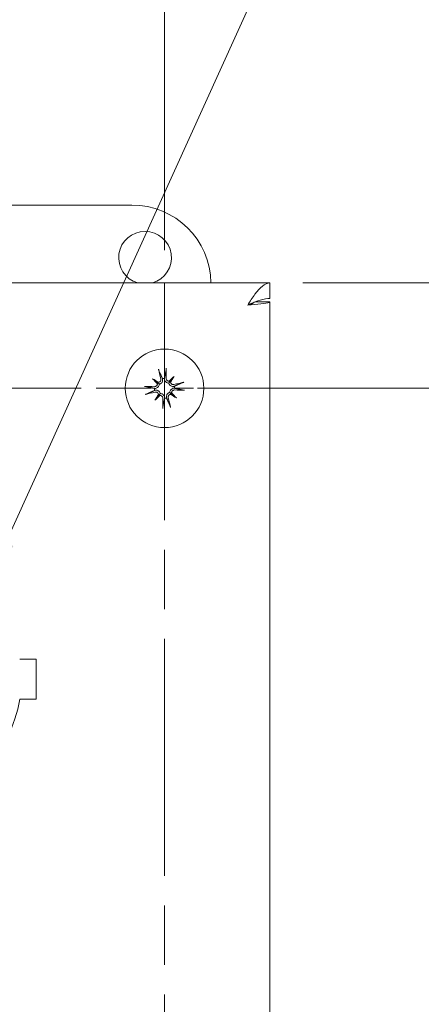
# Model space of a CAD drawing. Header units: inches. Extents: x 2 to 39.5, y 2.5 to 23.8.
# Tile 9 of 17: x 13.1 to 15, y 16.2 to 20.9. Entities that reach past the tile are written whole.
import ezdxf

# ---------------------------------------------------------------- set-up
doc = ezdxf.new("R2010")
doc.units = ezdxf.units.IN
doc.header["$LTSCALE"] = 2.5
doc.header["$MEASUREMENT"] = 0
doc.linetypes.add('CHAIN', pattern=[0.7087, 0.4724, -0.0591, 0.1181, -0.0591])
for name, color, linetype, lineweight in [('Center Mark (ANSI)', 7, 'Continuous', 15), ('Dimension (ANSI)', 7, 'Continuous', 13), ('Symbol (ANSI)', 7, 'Continuous', 18), ('Visible (ANSI)', 7, 'Continuous', 13)]:
    doc.layers.add(name, color=color, linetype=linetype, lineweight=lineweight)
doc.styles.add('Note Text (ANSI)', font='RomanS.shx')
doc.dimstyles.new('Default (ANSI)', dxfattribs={"dimscale": 2.5, "dimtxt": 0.1, "dimasz": 0.098425, "dimexe": 0.125, "dimexo": 0.0625, "dimgap": 0.031496, "dimtad": 0, "dimtih": 1, "dimtoh": 1, "dimrnd": 1e-08, "dimzin": 0, "dimdsep": 46, "dimtxsty": 'Note Text (ANSI)', "dimcen": 0.09, "dimdle": 0.393701, "dimclrd": 256, "dimclre": 256, "dimclrt": 256, "dimadec": 0, "dimazin": 1, "dimtfac": 1, "dimtofl": 0, "dimtmove": 0, "dimatfit": 3, "dimfxl": 0, "dimtolj": 1, "dimtzin": 4, "dimlwd": -1, "dimlwe": -1, "dimarcsym": 0})
doc.dimstyles.new('Default (ANSI)$7', dxfattribs={"dimscale": 2.5, "dimtxt": 0.1, "dimasz": 0.098425, "dimexe": 0.125, "dimexo": 0.0625, "dimgap": 0.031496, "dimtad": 0, "dimtih": 1, "dimtoh": 1, "dimrnd": 1e-08, "dimzin": 0, "dimdsep": 46, "dimtxsty": 'Note Text (ANSI)', "dimcen": 0.09, "dimdle": 0.393701, "dimclrd": 256, "dimclre": 256, "dimclrt": 256, "dimadec": 0, "dimazin": 1, "dimtfac": 1, "dimtofl": 0, "dimtmove": 0, "dimatfit": 3, "dimfxl": 0, "dimtolj": 1, "dimtzin": 4, "dimlwd": -1, "dimlwe": -1, "dimarcsym": 0})

# ---------------------------------------------------------------- blocks, each defined once
blk = doc.blocks.new('*D13')
at = {"layer": 'Defpoints', "color": 0}
for p in [(14.2551, 19.6219), (13.7551, 19.1219), (15.3721, 19.1219)]:
    blk.add_point(p, dxfattribs=at)
at = {"layer": 'Dimension (ANSI)'}
for p, q in [((15.3721, 19.868), (15.3721, 20.6665)), ((15.3721, 20.6665), (15.6182, 20.6665)), ((14.4113, 19.6219), (15.6846, 19.6219)), ((13.9113, 19.1219), (15.6846, 19.1219)), ((15.3721, 18.8758), (15.3721, 18.6298))]:
    blk.add_line(p, q, dxfattribs=at)
for points in [[(15.3311, 19.868), (15.4131, 19.868), (15.3721, 19.6219)], [(15.3311, 18.8758), (15.4131, 18.8758), (15.3721, 19.1219)]]:
    blk.add_solid(points, dxfattribs=at)
at = {"layer": 'Dimension (ANSI)', "insert": (15.6969, 20.7915), "char_height": 0.25, "attachment_point": 1, "style": 'Note Text (ANSI)'}
blk.add_mtext('\\A1;0.50', dxfattribs=at)
blk = doc.blocks.new('*D14')
at = {"layer": 'Defpoints', "color": 0}
for p in [(13.7551, 19.1219), (13.7551, 11.8619), (16.0779, 11.8619)]:
    blk.add_point(p, dxfattribs=at)
at = {"layer": 'Dimension (ANSI)'}
for p, q in [((13.9113, 19.1219), (16.3904, 19.1219)), ((16.0779, 18.8758), (16.0779, 15.6957)), ((16.0779, 12.108), (16.0779, 15.2882)), ((13.9113, 11.8619), (16.3904, 11.8619))]:
    blk.add_line(p, q, dxfattribs=at)
for points in [[(16.0369, 18.8758), (16.1189, 18.8758), (16.0779, 19.1219)], [(16.0369, 12.108), (16.1189, 12.108), (16.0779, 11.8619)]]:
    blk.add_solid(points, dxfattribs=at)
at = {"layer": 'Dimension (ANSI)', "insert": (15.6969, 15.6169), "char_height": 0.25, "attachment_point": 1, "style": 'Note Text (ANSI)'}
blk.add_mtext('\\A1;7.26', dxfattribs=at)
blk = doc.blocks.new('*D16')
at = {"layer": 'Defpoints', "color": 0}
for p in [(13.7551, 23.4227), (11.1951, 19.6209), (13.7551, 19.6209)]:
    blk.add_point(p, dxfattribs=at)
at = {"layer": 'Dimension (ANSI)'}
for p, q in [((11.1951, 19.7772), (11.1951, 23.7352)), ((13.7551, 19.7772), (13.7551, 23.7352)), ((11.4411, 23.4227), (12.0154, 23.4227)), ((13.509, 23.4227), (12.9348, 23.4227))]:
    blk.add_line(p, q, dxfattribs=at)
for points in [[(11.4411, 23.4637), (11.4411, 23.3817), (11.1951, 23.4227)], [(13.509, 23.4637), (13.509, 23.3817), (13.7551, 23.4227)]]:
    blk.add_solid(points, dxfattribs=at)
at = {"layer": 'Dimension (ANSI)', "insert": (12.0941, 23.5477), "char_height": 0.25, "attachment_point": 1, "style": 'Note Text (ANSI)'}
blk.add_mtext('\\A1;2.56', dxfattribs=at)

msp = doc.modelspace()

# ---------------------------------------------------------------- linework, layer by layer
at = {"layer": 'Center Mark (ANSI)', "linetype": 'CHAIN', "ltscale": 0.952448}
for p, q in [((13.7551, 19.6209), (13.7551, 12.2803)), ((13.36, 19.1219), (10.6961, 19.1219))]:
    msp.add_line(p, q, dxfattribs=at)
at = {"layer": 'Center Mark (ANSI)', "linetype": 'CHAIN', "ltscale": 0.221666}
msp.add_line((14.2541, 19.1219), (13.2561, 19.1219), dxfattribs=at)
at = {"layer": 'Visible (ANSI)'}
for p, q in [((11.3501, 19.9919), (13.6001, 19.9919)), ((10.6951, 19.6219), (14.2551, 19.6219)), ((14.2551, 19.5479), (14.2551, 19.6219)), ((14.184, 19.5319), (14.2551, 19.5319)), ((14.2551, 19.5319), (14.2551, 11.4519)), ((13.6987, 19.1673), (13.7223, 19.1483)), ((13.8005, 19.1783), (13.7814, 19.1547)), ((13.7097, 19.0655), (13.7287, 19.0891)), ((13.8115, 19.0765), (13.7879, 19.0955)), ((13.0675, 17.8369), (13.1451, 17.8369)), ((13.1451, 17.8369), (13.1451, 17.6469)), ((13.1451, 17.6469), (13.0675, 17.6469))]:
    msp.add_line(p, q, dxfattribs=at)
msp.add_circle((13.7551, 19.1219), 0.1865, dxfattribs=at)
for centre, radius, start, end in [((13.6001, 19.6169), 0.375, 0.764, 90), ((13.6626, 19.7419), 0.125, 286.2602, 253.7398), ((13.7551, 19.1219), 0.0472, 90.5245, 101.8426), ((13.7551, 19.1219), 0.0472, 180.5245, 191.8426), ((13.7551, 19.1219), 0.0472, 0.5245, 11.8426), ((13.7551, 19.1219), 0.0472, 270.5245, 281.8426), ((12.4751, 17.7419), 0.6, 279.1102, 350.8898)]:
    msp.add_arc(centre, radius, start, end, dxfattribs=at)
for centre, major_axis, ratio, start_param, end_param in [((13.7694, 19.1257), (0.0615, -0.234), 0.087156, 4.307732, 4.513383), ((13.7403, 19.1225), (0.0099, 0.2418), 0.087156, 4.911395, 5.117046), ((13.7784, 19.1465), (-0.1742, 0.1651), 0.173648, 1.265387, 1.404598), ((13.736, 19.0939), (0.1986, -0.1348), 0.173648, 1.736995, 1.876206), ((13.7797, 19.0986), (0.1651, 0.1742), 0.173648, 1.265387, 1.404598), ((13.727, 19.1409), (-0.1348, -0.1986), 0.173648, 1.736995, 1.876206), ((13.7545, 19.1071), (-0.2418, 0.0099), 0.087156, 4.911395, 5.117046), ((13.7119, 19.1471), (-0.00769, -0.00811), 0.868224, 1.956181, 2.370062), ((13.7212, 19.1587), (-0.00628, -0.00924), 0.868224, 0.771531, 1.185412), ((13.7803, 19.1651), (-0.00811, 0.00769), 0.868224, 1.956181, 2.370062), ((13.7919, 19.1558), (-0.00924, 0.00628), 0.868224, 0.771531, 1.185412), ((13.7588, 19.1076), (-0.234, -0.0615), 0.087156, 4.307732, 4.513383), ((13.7557, 19.1367), (0.2418, -0.0099), 0.087156, 4.911395, 5.117046), ((13.7513, 19.1363), (0.234, 0.0615), 0.087156, 4.307732, 4.513383), ((13.7831, 19.1029), (0.1348, 0.1986), 0.173648, 1.736995, 1.876206), ((13.7305, 19.1452), (-0.1651, -0.1742), 0.173648, 1.265387, 1.404598), ((13.7183, 19.088), (0.00924, -0.00628), 0.868224, 0.771531, 1.185412), ((13.7299, 19.0787), (0.00811, -0.00769), 0.868224, 1.956181, 2.370062), ((13.7699, 19.1213), (-0.0099, -0.2418), 0.087156, 4.911395, 5.117046), ((13.7407, 19.1181), (-0.0615, 0.234), 0.087156, 4.307732, 4.513383), ((13.789, 19.0851), (0.00628, 0.00924), 0.868224, 0.771531, 1.185412), ((13.7741, 19.1499), (-0.1986, 0.1348), 0.173648, 1.736995, 1.876206), ((13.7983, 19.0967), (0.00769, 0.00811), 0.868224, 1.956181, 2.370062), ((13.7318, 19.0973), (0.1742, -0.1651), 0.173648, 1.265387, 1.404598)]:
    msp.add_ellipse(centre, major_axis=major_axis, ratio=ratio, start_param=start_param, end_param=end_param, dxfattribs=at)
for points, knots in [([(14.2551, 19.6219), (14.2315, 19.6219), (14.2079, 19.6007), (14.1843, 19.5685), (14.1728, 19.5527), (14.1613, 19.5347), (14.1498, 19.5167)], [-1, -1, -1, -1, -0.3275189, -0.3275189, -0.3275189, 0, 0, 0, 0]), ([(14.1498, 19.5167), (14.1818, 19.5316), (14.2138, 19.5455), (14.2457, 19.5476), (14.2488, 19.5478), (14.252, 19.5479), (14.2551, 19.5479)], [0, 0, 0, 0, 0.91101, 0.91101, 0.91101, 1, 1, 1, 1]), ([(13.7295, 19.2028), (13.7293, 19.2031), (13.7291, 19.2037), (13.7287, 19.2049), (13.7283, 19.2058), (13.7278, 19.2076), (13.7275, 19.2088), (13.727, 19.2107), (13.7267, 19.2119), (13.7265, 19.2128), (13.7265, 19.2129), (13.7265, 19.2129)], [0.07098193, 0.07098193, 0.07098193, 0.07098193, 0.07729689, 0.07729689, 0.08500196, 0.08500196, 0.09271457, 0.09271457, 0.100432, 0.100432, 0.10068472, 0.10068472, 0.10068472, 0.10068472]), ([(13.7636, 19.2169), (13.7636, 19.2169), (13.7636, 19.2169), (13.7635, 19.2159), (13.7635, 19.2147), (13.7634, 19.2127), (13.7634, 19.2115), (13.7632, 19.2096), (13.7631, 19.2086), (13.763, 19.2073), (13.7629, 19.2068), (13.7628, 19.2064)], [0.02298942, 0.02298942, 0.02298942, 0.02298942, 0.02324214, 0.02324214, 0.03095957, 0.03095957, 0.03867218, 0.03867218, 0.04637725, 0.04637725, 0.05269221, 0.05269221, 0.05269221, 0.05269221]), ([(13.7373, 19.1667), (13.7377, 19.1651), (13.7378, 19.1633), (13.7372, 19.1597), (13.7366, 19.158), (13.7349, 19.1552), (13.7337, 19.1538), (13.7309, 19.1517), (13.7293, 19.1509), (13.7272, 19.1504), (13.7268, 19.1503), (13.7263, 19.1502)], [0, 0, 0, 0, 0.0129304, 0.0129304, 0.02586079, 0.02586079, 0.03848371, 0.03848371, 0.05110663, 0.05110663, 0.05470553, 0.05470553, 0.05470553, 0.05470553]), ([(13.7454, 19.1681), (13.7455, 19.1676), (13.7456, 19.1672), (13.7461, 19.1648), (13.7463, 19.1627), (13.7459, 19.1584), (13.7454, 19.1562), (13.744, 19.1527), (13.7431, 19.151), (13.7407, 19.1478), (13.7392, 19.1464), (13.7362, 19.1441), (13.7344, 19.1432), (13.7318, 19.1422), (13.7311, 19.142), (13.7304, 19.1418)], [0.22104651, 0.22104651, 0.22104651, 0.22104651, 0.22504529, 0.22504529, 0.24203012, 0.24203012, 0.25901495, 0.25901495, 0.27343416, 0.27343416, 0.28785337, 0.28785337, 0.30227258, 0.30227258, 0.30795118, 0.30795118, 0.30795118, 0.30795118]), ([(13.775, 19.1466), (13.7742, 19.1466), (13.7734, 19.1467), (13.7707, 19.1471), (13.7688, 19.1477), (13.7653, 19.1492), (13.7636, 19.1503), (13.7606, 19.1529), (13.7593, 19.1543), (13.7572, 19.1575), (13.7562, 19.1595), (13.7549, 19.1636), (13.7546, 19.1657), (13.7546, 19.1677), (13.7546, 19.1682), (13.7546, 19.1686), (13.7546, 19.1691)], [-0.08290589, -0.08290589, -0.08290589, -0.08290589, -0.07722729, -0.07722729, -0.06280808, -0.06280808, -0.04838887, -0.04838887, -0.03396966, -0.03396966, -0.01698483, -0.01698483, 0, 0, 0, 0.00399878, 0.00399878, 0.00399878, 0.00399878]), ([(13.7772, 19.1557), (13.7757, 19.1556), (13.774, 19.1558), (13.7708, 19.1567), (13.7693, 19.1576), (13.7667, 19.1596), (13.7655, 19.161), (13.7637, 19.1641), (13.7632, 19.1658), (13.7629, 19.1681), (13.7629, 19.1688), (13.7629, 19.1695)], [0.02723419, 0.02723419, 0.02723419, 0.02723419, 0.03861353, 0.03861353, 0.05123114, 0.05123114, 0.06397485, 0.06397485, 0.07671856, 0.07671856, 0.08189881, 0.08189881, 0.08189881, 0.08189881]), ([(13.6601, 19.1304), (13.6601, 19.1304), (13.6601, 19.1304), (13.6611, 19.1304), (13.6623, 19.1303), (13.6643, 19.1303), (13.6655, 19.1302), (13.6674, 19.1301), (13.6684, 19.13), (13.6697, 19.1298), (13.6702, 19.1297), (13.6706, 19.1296)], [0.02298942, 0.02298942, 0.02298942, 0.02298942, 0.02324214, 0.02324214, 0.03095957, 0.03095957, 0.03867218, 0.03867218, 0.04637725, 0.04637725, 0.05269221, 0.05269221, 0.05269221, 0.05269221]), ([(13.7213, 19.144), (13.7214, 19.1425), (13.7212, 19.1409), (13.7203, 19.1377), (13.7194, 19.1361), (13.7173, 19.1335), (13.716, 19.1323), (13.7129, 19.1306), (13.7112, 19.13), (13.7089, 19.1297), (13.7082, 19.1297), (13.7075, 19.1297)], [0.02723419, 0.02723419, 0.02723419, 0.02723419, 0.03861353, 0.03861353, 0.05123114, 0.05123114, 0.06397485, 0.06397485, 0.07671856, 0.07671856, 0.08189881, 0.08189881, 0.08189881, 0.08189881]), ([(13.7304, 19.1418), (13.7303, 19.141), (13.7303, 19.1403), (13.7299, 19.1375), (13.7293, 19.1356), (13.7278, 19.1321), (13.7267, 19.1304), (13.7241, 19.1274), (13.7226, 19.1261), (13.7195, 19.124), (13.7175, 19.123), (13.7134, 19.1218), (13.7113, 19.1215), (13.7093, 19.1214), (13.7088, 19.1214), (13.7084, 19.1215), (13.7079, 19.1215)], [-0.08290589, -0.08290589, -0.08290589, -0.08290589, -0.07722729, -0.07722729, -0.06280808, -0.06280808, -0.04838887, -0.04838887, -0.03396966, -0.03396966, -0.01698483, -0.01698483, 0, 0, 0, 0.00399878, 0.00399878, 0.00399878, 0.00399878]), ([(13.7089, 19.1122), (13.7094, 19.1124), (13.7098, 19.1125), (13.7122, 19.113), (13.7143, 19.1131), (13.7186, 19.1128), (13.7208, 19.1122), (13.7243, 19.1108), (13.726, 19.1099), (13.7292, 19.1075), (13.7306, 19.1061), (13.7329, 19.103), (13.7338, 19.1012), (13.7348, 19.0987), (13.735, 19.0979), (13.7352, 19.0972)], [0.22104651, 0.22104651, 0.22104651, 0.22104651, 0.22504529, 0.22504529, 0.24203012, 0.24203012, 0.25901495, 0.25901495, 0.27343416, 0.27343416, 0.28785337, 0.28785337, 0.30227258, 0.30227258, 0.30795118, 0.30795118, 0.30795118, 0.30795118]), ([(13.7223, 19.1483), (13.723, 19.1477), (13.7237, 19.1472), (13.7266, 19.1448), (13.7285, 19.1433), (13.7304, 19.1418)], [-3.6972446, -3.6972446, -3.6972446, -3.6972446, -3.6582104, -3.6582104, -3.4909545, -3.4909545, -3.4909545, -3.4909545]), ([(13.7814, 19.1547), (13.7809, 19.154), (13.7803, 19.1533), (13.778, 19.1504), (13.7765, 19.1485), (13.775, 19.1466)], [-3.6972446, -3.6972446, -3.6972446, -3.6972446, -3.6582104, -3.6582104, -3.4909545, -3.4909545, -3.4909545, -3.4909545]), ([(13.8013, 19.1316), (13.8008, 19.1315), (13.8004, 19.1314), (13.798, 19.1309), (13.7958, 19.1307), (13.7915, 19.1311), (13.7894, 19.1316), (13.7859, 19.133), (13.7841, 19.1339), (13.781, 19.1363), (13.7796, 19.1378), (13.7773, 19.1408), (13.7763, 19.1426), (13.7754, 19.1452), (13.7751, 19.1459), (13.775, 19.1466)], [0.22104651, 0.22104651, 0.22104651, 0.22104651, 0.22504529, 0.22504529, 0.24203012, 0.24203012, 0.25901495, 0.25901495, 0.27343416, 0.27343416, 0.28785337, 0.28785337, 0.30227258, 0.30227258, 0.30795118, 0.30795118, 0.30795118, 0.30795118]), ([(13.7798, 19.102), (13.7798, 19.1028), (13.7799, 19.1036), (13.7803, 19.1063), (13.7808, 19.1082), (13.7824, 19.1117), (13.7835, 19.1134), (13.786, 19.1164), (13.7875, 19.1177), (13.7907, 19.1198), (13.7926, 19.1208), (13.7968, 19.122), (13.7989, 19.1224), (13.8009, 19.1224), (13.8013, 19.1224), (13.8018, 19.1224), (13.8023, 19.1223)], [-0.08290589, -0.08290589, -0.08290589, -0.08290589, -0.07722729, -0.07722729, -0.06280808, -0.06280808, -0.04838887, -0.04838887, -0.03396966, -0.03396966, -0.01698483, -0.01698483, 0, 0, 0, 0.00399878, 0.00399878, 0.00399878, 0.00399878]), ([(13.7999, 19.1397), (13.7982, 19.1393), (13.7964, 19.1392), (13.7929, 19.1398), (13.7912, 19.1404), (13.7883, 19.1421), (13.787, 19.1433), (13.7849, 19.1461), (13.7841, 19.1477), (13.7835, 19.1498), (13.7834, 19.1502), (13.7834, 19.1507)], [0, 0, 0, 0, 0.0129304, 0.0129304, 0.02586079, 0.02586079, 0.03848371, 0.03848371, 0.05110663, 0.05110663, 0.05470553, 0.05470553, 0.05470553, 0.05470553]), ([(13.7889, 19.0998), (13.7888, 19.1013), (13.7889, 19.1029), (13.7899, 19.1061), (13.7907, 19.1077), (13.7928, 19.1103), (13.7942, 19.1115), (13.7973, 19.1132), (13.799, 19.1138), (13.8013, 19.1141), (13.8019, 19.1141), (13.8026, 19.1141)], [0.02723419, 0.02723419, 0.02723419, 0.02723419, 0.03861353, 0.03861353, 0.05123114, 0.05123114, 0.06397485, 0.06397485, 0.07671856, 0.07671856, 0.08189881, 0.08189881, 0.08189881, 0.08189881]), ([(13.8359, 19.1475), (13.8363, 19.1477), (13.8368, 19.1479), (13.8381, 19.1483), (13.839, 19.1486), (13.8408, 19.1492), (13.8419, 19.1495), (13.8439, 19.15), (13.8451, 19.1503), (13.846, 19.1505), (13.846, 19.1505), (13.8461, 19.1505)], [0.07098193, 0.07098193, 0.07098193, 0.07098193, 0.07729689, 0.07729689, 0.08500196, 0.08500196, 0.09271457, 0.09271457, 0.100432, 0.100432, 0.10068472, 0.10068472, 0.10068472, 0.10068472]), ([(13.8501, 19.1134), (13.8501, 19.1134), (13.85, 19.1134), (13.8491, 19.1134), (13.8479, 19.1135), (13.8458, 19.1136), (13.8447, 19.1136), (13.8428, 19.1138), (13.8418, 19.1139), (13.8405, 19.114), (13.8399, 19.1141), (13.8395, 19.1142)], [0.02298942, 0.02298942, 0.02298942, 0.02298942, 0.02324214, 0.02324214, 0.03095957, 0.03095957, 0.03867218, 0.03867218, 0.04637725, 0.04637725, 0.05269221, 0.05269221, 0.05269221, 0.05269221]), ([(13.6742, 19.0963), (13.6739, 19.0961), (13.6733, 19.0959), (13.6721, 19.0955), (13.6712, 19.0952), (13.6694, 19.0946), (13.6682, 19.0943), (13.6663, 19.0938), (13.6651, 19.0935), (13.6642, 19.0933), (13.6641, 19.0933), (13.6641, 19.0933)], [0.07098193, 0.07098193, 0.07098193, 0.07098193, 0.07729689, 0.07729689, 0.08500196, 0.08500196, 0.09271457, 0.09271457, 0.100432, 0.100432, 0.10068472, 0.10068472, 0.10068472, 0.10068472]), ([(13.7103, 19.1041), (13.7119, 19.1045), (13.7137, 19.1046), (13.7172, 19.1041), (13.719, 19.1034), (13.7218, 19.1017), (13.7232, 19.1005), (13.7253, 19.0977), (13.7261, 19.0961), (13.7266, 19.0941), (13.7267, 19.0936), (13.7268, 19.0931)], [0, 0, 0, 0, 0.0129304, 0.0129304, 0.02586079, 0.02586079, 0.03848371, 0.03848371, 0.05110663, 0.05110663, 0.05470553, 0.05470553, 0.05470553, 0.05470553]), ([(13.7287, 19.0891), (13.7293, 19.0899), (13.7298, 19.0905), (13.7322, 19.0934), (13.7337, 19.0953), (13.7352, 19.0972)], [-3.6972446, -3.6972446, -3.6972446, -3.6972446, -3.6582104, -3.6582104, -3.4909545, -3.4909545, -3.4909545, -3.4909545]), ([(13.733, 19.0881), (13.7345, 19.0882), (13.7361, 19.088), (13.7393, 19.0871), (13.7409, 19.0862), (13.7435, 19.0842), (13.7447, 19.0828), (13.7464, 19.0797), (13.747, 19.078), (13.7473, 19.0757), (13.7473, 19.075), (13.7473, 19.0744)], [0.0272321, 0.0272321, 0.0272321, 0.0272321, 0.03854616, 0.03854616, 0.05123111, 0.05123111, 0.064046, 0.064046, 0.07686089, 0.07686089, 0.0819035, 0.0819035, 0.0819035, 0.0819035]), ([(13.7352, 19.0972), (13.736, 19.0972), (13.7367, 19.0971), (13.7394, 19.0967), (13.7414, 19.0962), (13.7448, 19.0946), (13.7466, 19.0935), (13.7496, 19.091), (13.7509, 19.0895), (13.753, 19.0863), (13.754, 19.0843), (13.7552, 19.0802), (13.7555, 19.0781), (13.7555, 19.0761), (13.7555, 19.0757), (13.7555, 19.0752), (13.7555, 19.0747)], [-0.08290589, -0.08290589, -0.08290589, -0.08290589, -0.07722729, -0.07722729, -0.06280808, -0.06280808, -0.04838887, -0.04838887, -0.03396966, -0.03396966, -0.01698483, -0.01698483, 0, 0, 0, 0.00399878, 0.00399878, 0.00399878, 0.00399878]), ([(13.7648, 19.0757), (13.7646, 19.0762), (13.7645, 19.0766), (13.764, 19.079), (13.7639, 19.0812), (13.7642, 19.0855), (13.7647, 19.0876), (13.7662, 19.0911), (13.7671, 19.0929), (13.7695, 19.096), (13.7709, 19.0974), (13.774, 19.0997), (13.7757, 19.1007), (13.7783, 19.1016), (13.7791, 19.1018), (13.7798, 19.102)], [0.22104651, 0.22104651, 0.22104651, 0.22104651, 0.22504529, 0.22504529, 0.24203012, 0.24203012, 0.25901495, 0.25901495, 0.27343416, 0.27343416, 0.28785337, 0.28785337, 0.30227258, 0.30227258, 0.30795118, 0.30795118, 0.30795118, 0.30795118]), ([(13.7729, 19.0771), (13.7725, 19.0787), (13.7724, 19.0806), (13.7729, 19.0841), (13.7736, 19.0858), (13.7753, 19.0887), (13.7765, 19.09), (13.7793, 19.0921), (13.7809, 19.0929), (13.7829, 19.0935), (13.7834, 19.0936), (13.7839, 19.0936)], [0, 0, 0, 0, 0.0129304, 0.0129304, 0.02586079, 0.02586079, 0.03848371, 0.03848371, 0.05110663, 0.05110663, 0.05470553, 0.05470553, 0.05470553, 0.05470553]), ([(13.7879, 19.0955), (13.7871, 19.0961), (13.7865, 19.0966), (13.7835, 19.099), (13.7816, 19.1005), (13.7798, 19.102)], [-3.6972446, -3.6972446, -3.6972446, -3.6972446, -3.6582104, -3.6582104, -3.4909545, -3.4909545, -3.4909545, -3.4909545]), ([(13.7466, 19.0269), (13.7466, 19.0269), (13.7466, 19.027), (13.7466, 19.0279), (13.7466, 19.0291), (13.7467, 19.0311), (13.7468, 19.0323), (13.7469, 19.0342), (13.747, 19.0352), (13.7472, 19.0365), (13.7473, 19.0371), (13.7474, 19.0374)], [0.02298942, 0.02298942, 0.02298942, 0.02298942, 0.02324214, 0.02324214, 0.03095957, 0.03095957, 0.03867218, 0.03867218, 0.04637725, 0.04637725, 0.05269221, 0.05269221, 0.05269221, 0.05269221]), ([(13.7807, 19.0411), (13.7809, 19.0407), (13.7811, 19.0402), (13.7815, 19.0389), (13.7818, 19.038), (13.7824, 19.0362), (13.7827, 19.035), (13.7832, 19.0331), (13.7835, 19.0319), (13.7837, 19.031), (13.7837, 19.031), (13.7837, 19.0309)], [0.07098193, 0.07098193, 0.07098193, 0.07098193, 0.07729689, 0.07729689, 0.08500196, 0.08500196, 0.09271457, 0.09271457, 0.100432, 0.100432, 0.10068472, 0.10068472, 0.10068472, 0.10068472])]:
    msp.add_open_spline(points, degree=3, knots=knots, dxfattribs=at)
for points in [[(14.2511, 19.5292), (14.2537, 19.5301), (14.2551, 19.531), (14.2551, 19.5319)], [(14.1808, 19.5306), (14.1785, 19.5259), (14.1648, 19.5213), (14.1498, 19.5167)], [(14.1498, 19.5167), (14.1953, 19.5209), (14.2389, 19.5251), (14.2511, 19.5292)], [(13.7451, 19.1688), (13.7452, 19.1685), (13.7453, 19.1683), (13.7454, 19.1681)], [(13.7546, 19.1691), (13.7547, 19.1693), (13.7547, 19.1696), (13.7548, 19.1698)], [(13.7079, 19.1215), (13.7077, 19.1215), (13.7074, 19.1216), (13.7072, 19.1216)], [(13.7082, 19.1119), (13.7085, 19.112), (13.7087, 19.1121), (13.7089, 19.1122)], [(13.8019, 19.1319), (13.8017, 19.1318), (13.8015, 19.1317), (13.8013, 19.1316)], [(13.8023, 19.1223), (13.8025, 19.1223), (13.8027, 19.1223), (13.803, 19.1222)], [(13.7555, 19.0747), (13.7555, 19.0745), (13.7554, 19.0743), (13.7554, 19.074)], [(13.7651, 19.0751), (13.765, 19.0753), (13.7649, 19.0755), (13.7648, 19.0757)]]:
    msp.add_open_spline(points, degree=3, dxfattribs=at)
for points, weights in [([(13.7548, 19.1698), (13.7577, 19.1831), (13.7628, 19.2064)], [1.00219831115, 1.04390169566, 1.00556618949]), ([(13.7295, 19.2028), (13.7394, 19.1812), (13.7451, 19.1688)], [1.00556618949, 1.04390169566, 1.00219831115]), ([(13.7072, 19.1216), (13.6938, 19.1245), (13.6706, 19.1296)], [1.00219831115, 1.04390169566, 1.00556618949]), ([(13.6742, 19.0963), (13.6958, 19.1063), (13.7082, 19.1119)], [1.00556618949, 1.04390169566, 1.00219831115]), ([(13.8359, 19.1475), (13.8143, 19.1376), (13.8019, 19.1319)], [1.00556618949, 1.04390169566, 1.00219831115]), ([(13.803, 19.1222), (13.8163, 19.1193), (13.8395, 19.1142)], [1.00219831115, 1.04390169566, 1.00556618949]), ([(13.7554, 19.074), (13.7525, 19.0607), (13.7474, 19.0374)], [1.00219831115, 1.04390169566, 1.00556618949]), ([(13.7807, 19.0411), (13.7707, 19.0627), (13.7651, 19.0751)], [1.00556618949, 1.04390169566, 1.00219831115])]:
    msp.add_rational_spline(points, weights, degree=2, dxfattribs=at)

# ---------------------------------------------------------------- dimensions: what is measured, and where the dimension line sits
at = {"layer": 'Dimension (ANSI)'}
for base, p1, p2, angle, override, picture, middle in [((13.7551, 23.4227), (11.1951, 19.6209), (13.7551, 19.6209), 180, {"dimgap": 0.031496, "dimtih": 0, "dimtoh": 0, "dimdec": 2, "dimtol": 0, "dimlim": 0, "dimtp": 0, "dimtm": 0, "dimtdec": 2, "dimatfit": 1}, '*D16', (12.4751, 23.4227)), ((15.3721, 19.1219), (14.2551, 19.6219), (13.7551, 19.1219), 90, {"dimgap": 0.031496, "dimdec": 2, "dimtol": 0, "dimlim": 0, "dimtp": 0, "dimtm": 0, "dimtdec": 2, "dimatfit": 1}, '*D13', (16.0779, 20.6665)), ((16.0779, 11.8619), (13.7551, 19.1219), (13.7551, 11.8619), 90, {"dimgap": 0.031496, "dimdec": 2, "dimtol": 0, "dimlim": 0, "dimtp": 0, "dimtm": 0, "dimtdec": 2, "dimatfit": 1}, '*D14', (16.0779, 15.4919))]:
    dim = msp.add_linear_dim(base=base, p1=p1, p2=p2, angle=angle, dimstyle='Default (ANSI)', override=override, dxfattribs=at)
    dim.commit()
    dim.dimension.update_dxf_attribs({"geometry": picture, "text_midpoint": middle, "dimtype": 160})

# ---------------------------------------------------------------- leaders
at = {"layer": 'Symbol (ANSI)'}
msp.add_leader([(12.8993, 18.1662), (14.6836, 22.0977), (14.9297, 22.0977)], dimstyle='Default (ANSI)$7', override={"dimtad": 0}, dxfattribs=at)

doc.saveas('drawing.dxf')
